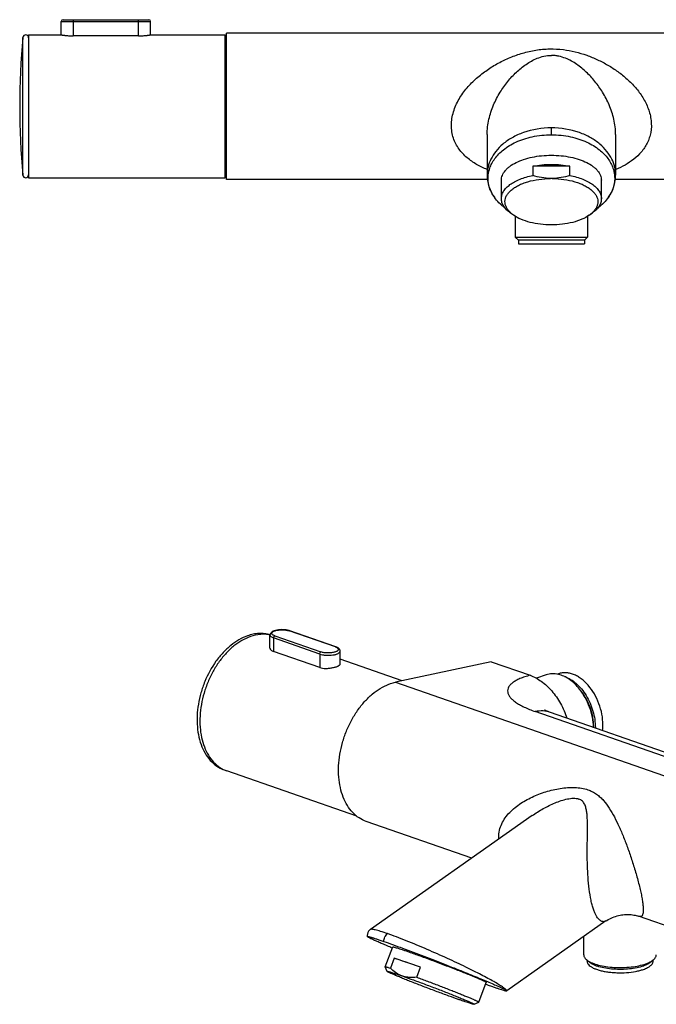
# Model space of a CAD drawing. Header units: millimetres. Extents: x 24 to 535, y -20 to 380.
# Tile 1 of 3: x 24 to 202, y 104 to 380. Entities that reach past the tile are written whole.
import ezdxf

# ---------------------------------------------------------------- set-up
doc = ezdxf.new("R2010")
doc.units = ezdxf.units.MM
doc.header["$LTSCALE"] = 32.67
doc.layers.get('0').update_dxf_attribs({"linetype": 'CONTINUOUS'})

msp = doc.modelspace()

# ---------------------------------------------------------------- linework, layer by layer
at = {"color": 7, "linetype": 'CONTINUOUS'}
for p, q in [((35.55, 375.61), (35.55, 379.36)), ((36.05, 379.86), (60.05, 379.86)), ((60.55, 375.61), (60.55, 379.36)), ((26.4, 375.61), (26.4, 335.61)), ((26.4, 375.61), (35.55, 375.61)), ((57.2, 375.33), (38.9, 375.33)), ((60.55, 375.61), (81.4, 375.61)), ((81.4, 335.61), (81.4, 375.61)), ((81.8, 335.11), (81.8, 376.11)), ((263.8, 376.11), (81.8, 376.11)), ((154.8, 347.72), (154.8, 336.32)), ((190.8, 347.72), (190.8, 336.32)), ((178, 338.85), (167.6, 338.85)), ((167.6, 338.85), (167.6, 336.26)), ((178, 336.26), (178, 338.85)), ((26.4, 335.61), (81.4, 335.61)), ((154.88, 335.11), (81.8, 335.11)), ((158.8, 329.76), (158.8, 334.91)), ((173.03, 335.39), (172.57, 335.39)), ((186.8, 329.76), (186.8, 334.91)), ((251.8, 335.11), (190.72, 335.11)), ((162.19, 325.14), (161.37, 325.72)), ((183.42, 325.14), (184.23, 325.72)), ((162.65, 324.83), (162.65, 319.01)), ((182.95, 324.83), (182.95, 319.01)), ((162.65, 319.01), (182.95, 319.01)), ((162.65, 319.01), (163.55, 318.11)), ((182.05, 318.11), (163.55, 318.11)), ((163.55, 318.11), (163.55, 317.11)), ((163.55, 317.11), (182.05, 317.11)), ((182.95, 319.01), (182.05, 318.11)), ((182.05, 318.11), (182.05, 317.11)), ((94, 203.93), (94, 207.58)), ((112.47, 204.24), (99.53, 208.75)), ((107.93, 198.46), (94.99, 202.97)), ((113.64, 199.42), (113.64, 203.07)), ((131.01, 194.76), (113.64, 200.82)), ((155.97, 200.08), (129.17, 194.37)), ((155.97, 200.08), (166.82, 196.29)), ((171.33, 196.41), (168.63, 195.47)), ((174.79, 196.72), (174.48, 196.61)), ((242.19, 161.63), (172.54, 185.91)), ((184.65, 181.69), (184.65, 181.85)), ((118.29, 156.84), (81.93, 169.51)), ((150.49, 145.08), (120.94, 155.38)), ((167.41, 156.99), (122.1, 125.11)), ((188.07, 127.51), (160.29, 107.96)), ((196.91, 128.95), (197.24, 128.85)), ((249.64, 110.52), (197.16, 128.82)), ((181.89, 118.01), (181.89, 123.16)), ((126.26, 114.67), (128.36, 120.23)), ((128.78, 117.12), (127.72, 114.32)), ((136.14, 114.56), (128.78, 117.12)), ((183.45, 115.96), (182.61, 116.69)), ((182.79, 116.23), (182.79, 116.54)), ((200.62, 115.96), (201.46, 116.69)), ((201.29, 116.23), (201.29, 116.54)), ((126.26, 114.65), (126.26, 114.67)), ((126.85, 113.37), (126.26, 114.65)), ((135.08, 111.75), (136.14, 114.56)), ((131.21, 112.04), (130.88, 112.15)), ((152.45, 104.76), (154.55, 110.32)), ((152.45, 104.76), (152.44, 104.76)), ((151.15, 104.17), (152.44, 104.76))]:
    msp.add_line(p, q, dxfattribs=at)
at = {"color": 9, "linetype": 'CONTINUOUS'}
for p, q in [((35.55, 379.36), (60.55, 379.36)), ((38.9, 379.86), (38.9, 375.33)), ((57.2, 375.33), (57.2, 379.86)), ((24.82, 336.33), (24.82, 374.89)), ((172.8, 347.64), (172.8, 349.57)), ((95.34, 207.34), (108.28, 202.83)), ((112.31, 204.24), (99.37, 208.75)), ((94.99, 206.75), (94.99, 202.97)), ((107.93, 202.24), (94.99, 206.75)), ((107.93, 202.24), (107.93, 198.46)), ((129.17, 194.37), (257.86, 149.51)), ((237.95, 161.85), (168.3, 186.13))]:
    msp.add_line(p, q, dxfattribs=at)
at = {"color": 7, "linetype": 'CONTINUOUS'}
for points in [[(154.8, 336.31), (154.83, 335.64), (154.92, 334.79), (155.08, 333.96), (155.32, 333.13), (155.63, 332.31), (156, 331.52), (156.43, 330.75), (156.85, 330.13)], [(188.76, 330.13), (189.17, 330.75), (189.61, 331.52), (189.98, 332.31), (190.28, 333.13), (190.52, 333.95), (190.68, 334.79), (190.78, 335.64), (190.8, 336.33)], [(172.54, 185.91), (172.25, 186.01), (171.9, 186.14), (171.61, 186.26), (171.38, 186.36), (171.19, 186.44), (171.05, 186.51), (170.95, 186.55), (170.92, 186.57)], [(188.1, 127.46), (188.35, 127.63), (188.75, 127.88), (189.15, 128.1), (189.55, 128.3), (189.96, 128.49), (190.37, 128.65), (190.79, 128.8), (191.2, 128.92), (191.61, 129.03), (192.02, 129.12), (192.43, 129.19), (192.84, 129.25), (193.24, 129.29), (193.64, 129.31), (194.03, 129.32), (194.42, 129.32), (194.8, 129.3), (195.17, 129.27), (195.53, 129.23), (195.89, 129.17), (196.24, 129.11), (196.58, 129.03), (196.91, 128.95)], [(122.1, 125.11), (121.98, 125.01), (121.84, 124.89), (121.72, 124.76), (121.61, 124.61), (121.51, 124.45), (121.42, 124.28), (121.36, 124.11), (121.3, 123.93), (121.27, 123.74), (121.25, 123.56), (121.25, 123.37), (121.27, 123.18), (121.27, 123.13)]]:
    msp.add_lwpolyline(points, dxfattribs=at)
for centre, radius, start, end in [((36.05, 379.36), 0.5, 90, 180), ((60.05, 379.36), 0.5, 0, 90), ((25.61, 374.82), 0.792, 0, 174.5453), ((226.75, 355.61), 202.85, 174.5453, 185.4547), ((25.61, 336.4), 0.792, 185.4547, 360), ((170.32, 181.69), 14.79, 359.3631, 0.0005), ((39.09, -149.53), 281.35, 69.8224, 70.7508), ((225.33, 308.83), 211.3, 250.3746, 250.7765)]:
    msp.add_arc(centre, radius, start, end, dxfattribs=at)
at = {"color": 9, "linetype": 'CONTINUOUS'}
for centre, radius, start, end in [((96.27, 210.05), 2.86, 247.0195, 249.1089), ((96.41, 210.41), 3.25, 249.1022, 250.7986), ((111.24, 201.17), 3.25, 69.1022, 70.7986)]:
    msp.add_arc(centre, radius, start, end, dxfattribs=at)
at = {"color": 7, "linetype": 'CONTINUOUS'}
for points, knots in [([(35.55, 375.61), (35.55, 375.61), (35.56, 375.61), (35.57, 375.61), (35.59, 375.6), (35.62, 375.6), (35.66, 375.59), (35.72, 375.58), (35.82, 375.57), (35.96, 375.55), (36.13, 375.52), (36.32, 375.5), (36.63, 375.46), (37.06, 375.41), (37.63, 375.37), (38.26, 375.34), (38.68, 375.33), (38.9, 375.33)], [0, 0, 0, 0, 0.001222, 0.004879, 0.010959, 0.019449, 0.030325, 0.043552, 0.076917, 0.11918, 0.169898, 0.228547, 0.294547, 0.445968, 0.618441, 0.80548, 1, 1, 1, 1]), ([(57.2, 375.33), (57.42, 375.33), (57.85, 375.34), (58.47, 375.37), (59.04, 375.41), (59.48, 375.46), (59.78, 375.5), (59.98, 375.52), (60.15, 375.55), (60.29, 375.57), (60.39, 375.58), (60.45, 375.59), (60.49, 375.6), (60.51, 375.6), (60.53, 375.61), (60.55, 375.61), (60.55, 375.61), (60.55, 375.61)], [0, 0, 0, 0, 0.19452, 0.381559, 0.554033, 0.705453, 0.771454, 0.830102, 0.88082, 0.923084, 0.956448, 0.969675, 0.980551, 0.989041, 0.995121, 0.998778, 1, 1, 1, 1]), ([(156.85, 330.13), (156.55, 330.55), (156.03, 331.41), (155.46, 332.77), (155.13, 334.15), (155.03, 335.55), (155.16, 336.94), (155.52, 338.32), (156.12, 339.68), (157.27, 341.51), (159.44, 343.69), (163.01, 345.82), (167.59, 347.29), (171, 347.64), (172.8, 347.64)], [0, 0, 0, 0, 0.052483, 0.10223, 0.150162, 0.19721, 0.244316, 0.292423, 0.34246, 0.395346, 0.512949, 0.652079, 0.81637, 1, 1, 1, 1]), ([(172.8, 347.64), (174.6, 347.64), (178.02, 347.29), (182.59, 345.82), (186.17, 343.69), (188.33, 341.51), (189.49, 339.68), (190.08, 338.32), (190.44, 336.94), (190.57, 335.55), (190.47, 334.15), (190.14, 332.77), (189.57, 331.41), (189.05, 330.55), (188.76, 330.13)], [0, 0, 0, 0, 0.18363, 0.347921, 0.487051, 0.604654, 0.65754, 0.707577, 0.755683, 0.80279, 0.849838, 0.897769, 0.947517, 1, 1, 1, 1]), ([(158.8, 334.91), (158.8, 335.14), (158.85, 335.6), (159.13, 336.55), (159.7, 337.44), (160.46, 338.23), (161.44, 339.05), (162.96, 339.94), (165.08, 340.8), (167.48, 341.43), (170.09, 341.82), (171.89, 341.91), (172.8, 341.91)], [0, 0, 0, 0, 0.040705, 0.082554, 0.173238, 0.223708, 0.278016, 0.39839, 0.533785, 0.681707, 0.838542, 1, 1, 1, 1]), ([(172.8, 341.91), (173.71, 341.91), (175.51, 341.82), (178.12, 341.43), (180.53, 340.8), (182.65, 339.94), (184.16, 339.05), (185.15, 338.23), (185.91, 337.44), (186.47, 336.55), (186.76, 335.6), (186.8, 335.14), (186.8, 334.91)], [0, 0, 0, 0, 0.161458, 0.318293, 0.466215, 0.60161, 0.721984, 0.776292, 0.826762, 0.917446, 0.959295, 1, 1, 1, 1]), ([(167.6, 338.85), (168.44, 339.02), (170.17, 339.27), (171.92, 339.35), (172.8, 339.35)], [0, 0, 0, 0, 0.493184, 1, 1, 1, 1]), ([(172.8, 339.35), (173.69, 339.35), (175.43, 339.27), (177.16, 339.02), (178, 338.85)], [0, 0, 0, 0, 0.506816, 1, 1, 1, 1]), ([(158.8, 329.76), (158.8, 330.11), (158.91, 330.83), (159.4, 331.87), (160.18, 332.84), (161.23, 333.74), (162.53, 334.55), (164.05, 335.25), (165.76, 335.84), (166.97, 336.13), (167.6, 336.26)], [0, 0, 0, 0, 0.089607, 0.184786, 0.2898, 0.407116, 0.537592, 0.680855, 0.835627, 1, 1, 1, 1]), ([(161.41, 325.76), (161.15, 325.99), (160.7, 326.47), (160.17, 327.28), (159.86, 328.11), (159.77, 328.97), (159.9, 329.82), (160.25, 330.65), (160.81, 331.45), (161.57, 332.19), (162.5, 332.88), (163.6, 333.51), (164.85, 334.06), (166.74, 334.69), (169.33, 335.23), (171.47, 335.38), (172.57, 335.39)], [0, 0, 0, 0, 0.054171, 0.10353, 0.149259, 0.193093, 0.237118, 0.283385, 0.333537, 0.388651, 0.449258, 0.515443, 0.586947, 0.663251, 0.827142, 1, 1, 1, 1]), ([(172.57, 335.39), (171.73, 335.4), (170.04, 335.57), (168.4, 336), (167.6, 336.26)], [0, 0, 0, 0, 0.501968, 1, 1, 1, 1]), ([(178, 336.26), (177.2, 336), (175.56, 335.57), (173.88, 335.4), (173.03, 335.39)], [0, 0, 0, 0, 0.498033, 1, 1, 1, 1]), ([(173.03, 335.39), (174.13, 335.38), (176.28, 335.23), (178.87, 334.69), (180.75, 334.06), (182, 333.51), (183.1, 332.88), (184.04, 332.19), (184.79, 331.45), (185.35, 330.65), (185.71, 329.82), (185.84, 328.97), (185.75, 328.11), (185.43, 327.28), (184.91, 326.47), (184.45, 325.99), (184.2, 325.76)], [0, 0, 0, 0, 0.172858, 0.336749, 0.413053, 0.484557, 0.550742, 0.611349, 0.666463, 0.716615, 0.762882, 0.806907, 0.850741, 0.89647, 0.945829, 1, 1, 1, 1]), ([(178, 336.26), (178.63, 336.13), (179.84, 335.84), (181.55, 335.25), (183.08, 334.55), (184.38, 333.74), (185.43, 332.84), (186.21, 331.87), (186.69, 330.83), (186.8, 330.11), (186.8, 329.76)], [0, 0, 0, 0, 0.164373, 0.319145, 0.462408, 0.592884, 0.7102, 0.815214, 0.910393, 1, 1, 1, 1]), ([(159.79, 327.16), (159.2, 327.6), (158.14, 328.51), (157.23, 329.58), (156.85, 330.13)], [0, 0, 0, 0, 0.523713, 1, 1, 1, 1]), ([(161.37, 325.72), (160.98, 325.99), (160.27, 326.57), (159.44, 327.57), (158.92, 328.64), (158.8, 329.39), (158.8, 329.76)], [0, 0, 0, 0, 0.289855, 0.548303, 0.781391, 1, 1, 1, 1]), ([(186.8, 329.76), (186.8, 329.39), (186.68, 328.64), (186.16, 327.57), (185.33, 326.57), (184.62, 325.99), (184.23, 325.72)], [0, 0, 0, 0, 0.218609, 0.451697, 0.710145, 1, 1, 1, 1]), ([(188.76, 330.13), (188.37, 329.58), (187.47, 328.51), (186.4, 327.6), (185.81, 327.16)], [0, 0, 0, 0, 0.476288, 1, 1, 1, 1]), ([(162.19, 325.14), (162.12, 325.19), (161.85, 325.38), (161.59, 325.59), (161.41, 325.76)], [0, 0, 0, 0, 0.257824, 1, 1, 1, 1]), ([(184.2, 325.76), (184.14, 325.71), (183.89, 325.49), (183.62, 325.28), (183.42, 325.14)], [0, 0, 0, 0, 0.242325, 1, 1, 1, 1]), ([(172.8, 322.39), (171.78, 322.39), (169.76, 322.51), (166.89, 323.03), (164.34, 323.88), (162.83, 324.68), (162.19, 325.14)], [0, 0, 0, 0, 0.277281, 0.542888, 0.786383, 1, 1, 1, 1]), ([(183.42, 325.14), (182.77, 324.68), (181.26, 323.88), (178.71, 323.03), (175.84, 322.51), (173.83, 322.39), (172.8, 322.39)], [0, 0, 0, 0, 0.213617, 0.457112, 0.722719, 1, 1, 1, 1]), ([(87.69, 207.34), (86.87, 207.05), (85.22, 206.28), (82.91, 204.68), (80.76, 202.64), (78.11, 199.38), (76.04, 195.55), (74.61, 191.41), (73.88, 188.21), (73.54, 185.01), (73.59, 181.91), (74.03, 178.99), (74.86, 176.31), (76.06, 173.96), (77.62, 171.99), (79.5, 170.49), (80.93, 169.84), (81.67, 169.61)], [0, 0, 0, 0, 0.056616, 0.116832, 0.180612, 0.247542, 0.387599, 0.459021, 0.529884, 0.599161, 0.665953, 0.729567, 0.789607, 0.846054, 0.899319, 0.950242, 1, 1, 1, 1]), ([(88.52, 207.14), (86.84, 206.56), (84.43, 205.11), (81.67, 202.51), (79.72, 200.12), (78.01, 197.41), (76.58, 194.46), (75.48, 191.34), (74.73, 188.14), (74.35, 184.95), (74.36, 181.85), (74.75, 178.92), (75.52, 176.25), (76.65, 173.9), (78.12, 171.94), (79.88, 170.43), (81.24, 169.75), (81.93, 169.51)], [0, 0, 0, 0, 0.11544, 0.179267, 0.246492, 0.316348, 0.387877, 0.460007, 0.531629, 0.601666, 0.669147, 0.733286, 0.793563, 0.849822, 0.902359, 0.951985, 1, 1, 1, 1]), ([(94.01, 207.64), (93.51, 207.78), (92.49, 207.98), (90.9, 208.03), (89.28, 207.82), (88.22, 207.53), (87.69, 207.34)], [0, 0, 0, 0, 0.241548, 0.487049, 0.739135, 1, 1, 1, 1]), ([(94.01, 207.59), (93.57, 207.68), (92.67, 207.8), (90.81, 207.77), (89.42, 207.46), (88.52, 207.14)], [0, 0, 0, 0, 0.239985, 0.485294, 1, 1, 1, 1]), ([(99.29, 208.83), (99.04, 208.9), (98.5, 209.01), (97.66, 209.08), (96.8, 209.07), (95.98, 208.97), (95.24, 208.79), (94.72, 208.57), (94.38, 208.33), (94.18, 208.12), (94.04, 207.87), (94, 207.67), (94, 207.58)], [0, 0, 0, 0, 0.132594, 0.277353, 0.425521, 0.567493, 0.695156, 0.804805, 0.854201, 0.902097, 0.950516, 1, 1, 1, 1]), ([(99.53, 208.75), (99.51, 208.76), (99.43, 208.78), (99.35, 208.81), (99.29, 208.83)], [0, 0, 0, 0, 0.244332, 1, 1, 1, 1]), ([(113.64, 203.07), (113.64, 203.14), (113.63, 203.28), (113.52, 203.55), (113.29, 203.82), (112.91, 204.07), (112.63, 204.19), (112.47, 204.24)], [0, 0, 0, 0, 0.123071, 0.243484, 0.479835, 0.726164, 1, 1, 1, 1]), ([(94, 203.93), (94, 203.83), (94.06, 203.63), (94.26, 203.36), (94.58, 203.13), (94.84, 203.02), (94.99, 202.97)], [0, 0, 0, 0, 0.19645, 0.419349, 0.685182, 1, 1, 1, 1]), ([(107.93, 198.46), (108.18, 198.37), (108.75, 198.25), (109.66, 198.2), (110.62, 198.27), (111.41, 198.39), (112.01, 198.53), (112.41, 198.64), (112.76, 198.76), (113.07, 198.88), (113.31, 199.01), (113.49, 199.14), (113.61, 199.27), (113.64, 199.37), (113.64, 199.42)], [0, 0, 0, 0, 0.133762, 0.286577, 0.448462, 0.607475, 0.681952, 0.750993, 0.813198, 0.867401, 0.912804, 0.949184, 0.977326, 1, 1, 1, 1]), ([(166.82, 196.29), (167.94, 195.9), (169.58, 195), (171.52, 193.4), (173.44, 191.4), (175.5, 188.41), (176.69, 185.71), (177.16, 184.3)], [0, 0, 0, 0, 0.218471, 0.337436, 0.462262, 0.725732, 1, 1, 1, 1]), ([(174.76, 196.56), (174.18, 196.69), (173.02, 196.81), (171.86, 196.6), (171.33, 196.41)], [0, 0, 0, 0, 0.511391, 1, 1, 1, 1]), ([(180.71, 192.41), (180.29, 192.94), (179.41, 193.92), (177.93, 195.14), (176.39, 196.05), (175.29, 196.43), (174.76, 196.56)], [0, 0, 0, 0, 0.274708, 0.533652, 0.775286, 1, 1, 1, 1]), ([(187.23, 182.43), (187.23, 183.42), (187.03, 185.44), (186.21, 188.37), (184.93, 191.11), (183.25, 193.49), (181.56, 195.1), (180.11, 196.04), (179.02, 196.56), (177.93, 196.9), (176.85, 197.05), (175.79, 197), (175.12, 196.83), (174.79, 196.72)], [0, 0, 0, 0, 0.138091, 0.28074, 0.422785, 0.559155, 0.685713, 0.744617, 0.800436, 0.853351, 0.903779, 0.952377, 1, 1, 1, 1]), ([(176.45, 195.95), (177.67, 195.56), (179.41, 194.46), (181.31, 192.47), (182.62, 190.62), (183.69, 188.53), (184.49, 186.3), (184.99, 184), (185.11, 182.45), (185.11, 181.69)], [0, 0, 0, 0, 0.217054, 0.339114, 0.468037, 0.601454, 0.736547, 0.870344, 1, 1, 1, 1]), ([(120.94, 155.38), (120.24, 155.63), (118.86, 156.31), (117.06, 157.84), (115.57, 159.82), (114.41, 162.19), (113.62, 164.89), (113.2, 167.85), (113.16, 170.98), (113.52, 174.22), (114.25, 177.47), (115.33, 180.64), (116.75, 183.66), (118.46, 186.45), (120.41, 188.92), (123.18, 191.62), (125.62, 193.17), (127.31, 193.82)], [0, 0, 0, 0, 0.047947, 0.097473, 0.149857, 0.205906, 0.265926, 0.329781, 0.396981, 0.466768, 0.538203, 0.610237, 0.681784, 0.751787, 0.819292, 0.88352, 1, 1, 1, 1]), ([(127.31, 193.82), (127.46, 193.88), (128.07, 194.1), (128.7, 194.27), (129.17, 194.37)], [0, 0, 0, 0, 0.255023, 1, 1, 1, 1]), ([(184.64, 181.69), (184.6, 182.65), (184.37, 184.58), (183.57, 187.39), (182.36, 190.05), (181.3, 191.67), (180.71, 192.41)], [0, 0, 0, 0, 0.247452, 0.501521, 0.754809, 1, 1, 1, 1]), ([(184.65, 181.85), (184.65, 182.73), (184.48, 184.53), (183.79, 187.15), (182.7, 189.63), (181.72, 191.14), (181.17, 191.83)], [0, 0, 0, 0, 0.245929, 0.5, 0.754073, 1, 1, 1, 1]), ([(187.14, 180.82), (187.15, 180.95), (187.21, 181.49), (187.23, 182.03), (187.23, 182.43)], [0, 0, 0, 0, 0.245929, 1, 1, 1, 1]), ([(121.27, 123.13), (121.27, 123.14), (121.27, 123.15), (121.29, 123.16), (121.31, 123.16), (121.33, 123.17), (121.37, 123.17), (121.43, 123.16), (121.53, 123.14), (121.68, 123.11), (121.87, 123.07), (122.09, 123.01), (122.36, 122.93), (122.66, 122.84), (123.14, 122.69), (123.85, 122.46), (124.81, 122.14), (125.5, 121.9), (125.87, 121.77)], [0, 0, 0, 0, 0.00261, 0.005414, 0.009337, 0.014795, 0.021966, 0.030947, 0.054591, 0.086135, 0.125869, 0.174045, 0.23087, 0.296481, 0.370988, 0.54664, 0.757052, 1, 1, 1, 1]), ([(128.24, 119.93), (127.76, 120.13), (126.83, 120.52), (125.51, 121.09), (124.34, 121.59), (123.47, 121.98), (122.86, 122.26), (122.47, 122.45), (122.13, 122.61), (121.84, 122.76), (121.61, 122.88), (121.44, 122.99), (121.34, 123.06), (121.29, 123.1), (121.28, 123.12), (121.27, 123.13)], [0, 0, 0, 0, 0.206382, 0.39348, 0.55976, 0.703364, 0.765984, 0.822052, 0.871227, 0.913115, 0.947306, 0.973375, 0.990921, 0.996461, 1, 1, 1, 1]), ([(125.87, 121.77), (126.69, 121.49), (128.46, 120.86), (132.2, 119.49), (136.1, 118.02), (139.99, 116.52), (142.8, 115.43), (145.48, 114.37), (147.99, 113.37), (150.32, 112.42), (152.46, 111.55), (154.4, 110.74), (156.1, 110.02), (157.55, 109.38), (158.59, 108.91), (159.27, 108.59), (159.66, 108.39), (159.96, 108.23), (160.13, 108.13), (160.19, 108.09)], [0, 0, 0, 0, 0.071189, 0.151847, 0.323748, 0.408723, 0.490654, 0.568591, 0.641912, 0.710152, 0.772886, 0.829666, 0.87996, 0.923105, 0.958256, 0.972508, 0.984334, 0.993562, 1, 1, 1, 1]), ([(128.36, 120.23), (128.37, 120.24), (128.4, 120.25), (128.46, 120.24), (128.57, 120.23), (128.7, 120.2), (128.87, 120.16), (129.17, 120.07), (129.62, 119.94), (130.27, 119.73), (131.04, 119.48), (131.93, 119.18), (132.55, 118.96), (132.89, 118.85)], [0, 0, 0, 0, 0.006182, 0.01937, 0.040441, 0.06951, 0.106566, 0.151529, 0.264719, 0.407893, 0.579472, 0.777589, 1, 1, 1, 1]), ([(132.89, 118.85), (133.94, 118.48), (136.19, 117.68), (139.06, 116.62), (141.51, 115.7), (143.37, 114.99), (145.19, 114.29), (146.93, 113.61), (148.56, 112.97), (150.05, 112.37), (151.18, 111.9), (151.99, 111.56), (152.52, 111.34), (152.99, 111.13), (153.4, 110.95), (153.75, 110.79), (154.04, 110.65), (154.26, 110.53), (154.42, 110.45), (154.51, 110.38), (154.55, 110.35), (154.56, 110.33), (154.55, 110.32)], [0, 0, 0, 0, 0.143567, 0.307944, 0.393776, 0.479701, 0.563954, 0.644804, 0.720594, 0.789766, 0.850903, 0.87806, 0.902753, 0.924856, 0.944258, 0.960859, 0.974579, 0.985353, 0.993139, 0.997935, 0.999256, 1, 1, 1, 1]), ([(128.78, 117.12), (129.23, 116.98), (130.25, 116.64), (131.27, 116.29), (131.84, 116.09)], [0, 0, 0, 0, 0.438093, 1, 1, 1, 1]), ([(181.89, 118.01), (181.89, 117.89), (181.92, 117.66), (182.06, 117.32), (182.3, 116.99), (182.5, 116.79), (182.61, 116.69)], [0, 0, 0, 0, 0.219391, 0.452412, 0.710118, 1, 1, 1, 1]), ([(182.61, 116.69), (182.64, 116.67), (182.74, 116.58), (182.85, 116.5), (182.93, 116.44)], [0, 0, 0, 0, 0.241312, 1, 1, 1, 1]), ([(182.79, 116.23), (182.79, 116.07), (182.87, 115.72), (183.19, 115.25), (183.7, 114.81), (184.24, 114.48), (184.75, 114.23), (185.36, 113.99), (186.2, 113.71), (187.31, 113.44), (188.52, 113.23), (189.8, 113.09), (191.58, 112.98), (193.8, 113.02), (195.94, 113.27), (197.52, 113.61), (198.24, 113.83), (198.58, 113.95)], [0, 0, 0, 0, 0.028441, 0.060824, 0.09965, 0.145973, 0.172018, 0.199928, 0.261007, 0.328392, 0.40098, 0.477485, 0.556493, 0.715975, 0.867459, 0.93671, 1, 1, 1, 1]), ([(182.93, 116.44), (183.12, 116.31), (183.55, 116.05), (184.55, 115.59), (186.07, 115.11), (188.13, 114.71), (190.41, 114.48), (192.77, 114.45), (195.09, 114.6), (197.25, 114.93), (198.6, 115.29), (199.21, 115.51)], [0, 0, 0, 0, 0.041757, 0.089051, 0.199094, 0.326369, 0.46519, 0.608882, 0.750383, 0.882802, 1, 1, 1, 1]), ([(198.58, 114.88), (197.99, 114.68), (196.71, 114.34), (194.65, 114.04), (192.44, 113.91), (190.21, 113.97), (188.08, 114.21), (186.45, 114.57), (185.3, 114.94), (184.57, 115.25), (183.96, 115.58), (183.6, 115.83), (183.45, 115.96)], [0, 0, 0, 0, 0.119401, 0.254642, 0.398911, 0.544591, 0.683947, 0.809792, 0.865766, 0.916316, 0.961087, 1, 1, 1, 1]), ([(198.58, 113.95), (198.97, 114.08), (199.53, 114.31), (200.18, 114.69), (200.57, 114.97), (200.89, 115.27), (201.11, 115.58), (201.25, 115.9), (201.29, 116.12), (201.29, 116.23)], [0, 0, 0, 0, 0.334541, 0.479032, 0.60808, 0.722357, 0.823525, 0.914573, 1, 1, 1, 1]), ([(200.62, 115.96), (200.36, 115.74), (199.7, 115.32), (198.98, 115.02), (198.58, 114.88)], [0, 0, 0, 0, 0.447632, 1, 1, 1, 1]), ([(199.21, 115.51), (199.58, 115.63), (200.25, 115.9), (200.87, 116.25), (201.14, 116.44)], [0, 0, 0, 0, 0.540569, 1, 1, 1, 1]), ([(201.14, 116.44), (201.17, 116.46), (201.28, 116.54), (201.38, 116.63), (201.46, 116.69)], [0, 0, 0, 0, 0.258823, 1, 1, 1, 1]), ([(201.46, 116.69), (201.57, 116.79), (201.77, 116.99), (202.01, 117.32), (202.15, 117.66), (202.19, 117.89), (202.19, 118.01)], [0, 0, 0, 0, 0.289879, 0.547583, 0.780609, 1, 1, 1, 1]), ([(126.26, 114.67), (126.27, 114.68), (126.31, 114.69), (126.38, 114.68), (126.5, 114.66), (126.66, 114.62), (126.87, 114.57), (127.23, 114.47), (127.51, 114.38), (127.72, 114.32)], [0, 0, 0, 0, 0.022328, 0.071906, 0.151594, 0.26168, 0.402013, 0.572234, 1, 1, 1, 1]), ([(126.85, 113.37), (126.84, 113.37), (126.84, 113.38), (126.85, 113.39), (126.87, 113.39), (126.89, 113.39), (126.93, 113.39), (126.99, 113.38), (127.09, 113.37), (127.23, 113.33), (127.41, 113.29), (127.62, 113.23), (127.86, 113.15), (128.14, 113.07), (128.57, 112.93), (129.49, 112.63), (130.3, 112.36), (130.88, 112.15)], [0, 0, 0, 0, 0.002759, 0.005333, 0.009246, 0.015047, 0.022894, 0.032842, 0.05912, 0.093934, 0.137222, 0.188888, 0.248794, 0.316779, 0.392656, 0.567178, 1, 1, 1, 1]), ([(146.96, 105.46), (146, 105.8), (143.94, 106.54), (141.31, 107.51), (139.07, 108.35), (137.36, 108.99), (135.69, 109.64), (134.08, 110.26), (132.58, 110.86), (131.2, 111.42), (129.97, 111.92), (129.06, 112.3), (128.43, 112.57), (128.04, 112.75), (127.69, 112.9), (127.41, 113.04), (127.18, 113.15), (127.03, 113.23), (126.94, 113.29), (126.89, 113.32), (126.86, 113.34), (126.85, 113.36), (126.85, 113.37)], [0, 0, 0, 0, 0.14164, 0.303736, 0.388456, 0.473377, 0.5568, 0.637056, 0.712539, 0.781739, 0.843274, 0.895915, 0.918565, 0.938615, 0.955964, 0.970531, 0.982245, 0.991058, 0.994369, 0.996952, 0.998816, 1, 1, 1, 1]), ([(130.88, 112.15), (130.58, 112.27), (130, 112.53), (128.9, 113.2), (128.17, 113.85), (127.72, 114.32)], [0, 0, 0, 0, 0.247099, 0.49544, 1, 1, 1, 1]), ([(131.21, 112.04), (132.2, 111.69), (134.32, 110.94), (137.6, 109.72), (140.46, 108.64), (142.73, 107.77), (144.34, 107.14), (145.84, 106.54), (147.2, 105.99), (148.23, 105.56), (148.97, 105.25), (149.44, 105.05), (149.86, 104.87), (150.22, 104.7), (150.49, 104.58), (150.67, 104.49), (150.79, 104.43), (150.89, 104.38), (150.97, 104.33), (151.04, 104.29), (151.09, 104.26), (151.13, 104.23), (151.16, 104.21), (151.17, 104.19), (151.16, 104.18), (151.15, 104.17)], [0, 0, 0, 0, 0.147103, 0.314524, 0.488441, 0.573337, 0.654497, 0.730236, 0.798985, 0.859318, 0.885932, 0.909989, 0.931366, 0.949953, 0.965657, 0.972403, 0.9784, 0.983643, 0.988125, 0.991844, 0.994801, 0.997003, 0.998472, 0.999309, 1, 1, 1, 1]), ([(135.08, 111.75), (134.42, 111.67), (133.43, 111.63), (132.13, 111.79), (131.51, 111.94), (131.21, 112.04)], [0, 0, 0, 0, 0.507056, 0.754907, 1, 1, 1, 1]), ([(135.08, 111.75), (136.1, 111.38), (138.16, 110.61), (140.73, 109.64), (142.78, 108.85), (144.25, 108.28), (145.66, 107.72), (146.98, 107.2), (148.19, 106.71), (149.27, 106.26), (150.21, 105.87), (150.9, 105.57), (151.37, 105.36), (151.65, 105.22), (151.9, 105.11), (152.1, 105.01), (152.25, 104.92), (152.37, 104.85), (152.43, 104.81), (152.46, 104.78), (152.45, 104.76)], [0, 0, 0, 0, 0.173839, 0.352131, 0.439766, 0.524717, 0.605769, 0.681765, 0.751619, 0.814332, 0.869013, 0.914882, 0.934305, 0.951293, 0.965789, 0.977743, 0.987122, 0.993908, 0.998123, 1, 1, 1, 1]), ([(155.76, 109.32), (156.11, 109.2), (156.76, 108.97), (157.67, 108.67), (158.44, 108.41), (159.07, 108.22), (159.51, 108.09), (159.79, 108.02), (159.95, 107.99), (160.08, 107.96), (160.17, 107.95), (160.24, 107.95), (160.28, 107.95), (160.29, 107.96)], [0, 0, 0, 0, 0.233043, 0.436204, 0.607592, 0.746599, 0.853698, 0.895665, 0.930185, 0.957517, 0.977957, 0.991885, 1, 1, 1, 1]), ([(160.29, 107.96), (160.29, 107.96), (160.3, 107.97), (160.3, 107.98), (160.29, 107.99), (160.28, 108.01), (160.24, 108.05), (160.21, 108.07), (160.19, 108.09)], [0, 0, 0, 0, 0.064305, 0.125678, 0.20202, 0.302977, 0.591165, 1, 1, 1, 1]), ([(151.15, 104.17), (151.14, 104.17), (151.1, 104.17), (151.03, 104.18), (150.93, 104.2), (150.79, 104.23), (150.63, 104.27), (150.34, 104.35), (149.92, 104.48), (149.33, 104.66), (148.63, 104.89), (147.83, 105.16), (147.26, 105.36), (146.96, 105.46)], [0, 0, 0, 0, 0.009424, 0.026018, 0.050052, 0.081563, 0.120505, 0.166797, 0.280983, 0.422989, 0.591362, 0.784364, 1, 1, 1, 1])]:
    msp.add_open_spline(points, degree=3, knots=knots, dxfattribs=at)
at = {"color": 9, "linetype": 'CONTINUOUS'}
for points, knots in [([(154.8, 337.92), (153.79, 338.32), (151.82, 339.26), (149.11, 341.14), (147.21, 343.17), (146.02, 345.1), (145.33, 346.71), (144.9, 348.46), (144.75, 350.32), (144.91, 352.22), (145.34, 354.1), (146.03, 355.92), (147.22, 358.22), (149.1, 360.82), (151.78, 363.51), (154.74, 365.81), (157.9, 367.74), (161.24, 369.33), (164.76, 370.57), (168.46, 371.42), (172.29, 371.78), (174.88, 371.63), (176.17, 371.47)], [0, 0, 0, 0, 0.055735, 0.111317, 0.16771, 0.196707, 0.226471, 0.257156, 0.288794, 0.32124, 0.354217, 0.387418, 0.420597, 0.486272, 0.550864, 0.614472, 0.677423, 0.740186, 0.803408, 0.867858, 0.933805, 1, 1, 1, 1]), ([(154.8, 347.72), (154.8, 349.14), (155.16, 351.99), (156.49, 355.96), (158.33, 359.5), (160.5, 362.58), (162.94, 365.21), (165.21, 367.07), (167.2, 368.31), (168.86, 369.11), (170.74, 369.71), (172.1, 369.87), (172.8, 369.87)], [0, 0, 0, 0, 0.13872, 0.275719, 0.40471, 0.525645, 0.640566, 0.752686, 0.809436, 0.868314, 0.931465, 1, 1, 1, 1]), ([(190.8, 347.72), (190.8, 349.14), (190.44, 351.99), (189.12, 355.96), (187.28, 359.5), (185.1, 362.58), (182.66, 365.21), (180.4, 367.07), (178.4, 368.31), (176.74, 369.11), (175.21, 369.6), (173.87, 369.83), (173.16, 369.87), (172.8, 369.87)], [0, 0, 0, 0, 0.138705, 0.275691, 0.404667, 0.52559, 0.640502, 0.752609, 0.809353, 0.868225, 0.931374, 0.965152, 1, 1, 1, 1]), ([(176.17, 371.47), (178.38, 371.2), (181.65, 370.38), (185.75, 368.7), (188.67, 367.18), (191.44, 365.38), (194.05, 363.29), (196.42, 360.88), (198.48, 358.12), (199.78, 355.54), (200.46, 353.33), (200.86, 351.1), (200.81, 348.85), (200.27, 346.75), (199.49, 344.85), (198.08, 342.75), (195.92, 340.71), (193.47, 339.11), (191.71, 338.28), (190.81, 337.92)], [0, 0, 0, 0, 0.129389, 0.192771, 0.256006, 0.319554, 0.383763, 0.44888, 0.514985, 0.581758, 0.615146, 0.648225, 0.712334, 0.743229, 0.773291, 0.831337, 0.88784, 0.94382, 1, 1, 1, 1]), ([(172.8, 349.57), (170.15, 349.57), (166.29, 348.95), (161.84, 346.94), (159.23, 345.15), (157.23, 343.12), (155.82, 340.93), (154.99, 338.65), (154.8, 337.09), (154.8, 336.32)], [0, 0, 0, 0, 0.322707, 0.46516, 0.592412, 0.706422, 0.81013, 0.906836, 1, 1, 1, 1]), ([(190.8, 336.33), (190.8, 337.1), (190.61, 338.66), (189.78, 340.94), (188.37, 343.12), (186.37, 345.15), (183.76, 346.94), (179.31, 348.95), (175.45, 349.57), (172.8, 349.57)], [0, 0, 0, 0, 0.093159, 0.189868, 0.293586, 0.407607, 0.534866, 0.67732, 1, 1, 1, 1]), ([(94, 207.58), (94, 207.5), (94.06, 207.32), (94.27, 207.1), (94.59, 206.9), (94.84, 206.8), (94.99, 206.75)], [0, 0, 0, 0, 0.17544, 0.390654, 0.664538, 1, 1, 1, 1]), ([(95.15, 207.41), (95.05, 207.46), (94.86, 207.55), (94.64, 207.72), (94.53, 207.89), (94.5, 208.02), (94.51, 208.16), (94.6, 208.33), (94.81, 208.5), (95.09, 208.66), (95.46, 208.79), (95.89, 208.9), (96.37, 208.98), (96.89, 209.03), (97.6, 209.05), (98.43, 208.99), (99.08, 208.85), (99.37, 208.75)], [0, 0, 0, 0, 0.055048, 0.099337, 0.13439, 0.149924, 0.165233, 0.198702, 0.240662, 0.293231, 0.356363, 0.428836, 0.508723, 0.593654, 0.68099, 0.851744, 1, 1, 1, 1]), ([(95.09, 207.12), (95.07, 207.09), (95.01, 206.98), (94.99, 206.85), (94.99, 206.75)], [0, 0, 0, 0, 0.25216, 1, 1, 1, 1]), ([(95.29, 207.32), (95.27, 207.31), (95.19, 207.26), (95.13, 207.18), (95.09, 207.12)], [0, 0, 0, 0, 0.230269, 1, 1, 1, 1]), ([(99.53, 208.75), (99.52, 208.75), (99.47, 208.77), (99.41, 208.76), (99.37, 208.75)], [0, 0, 0, 0, 0.241339, 1, 1, 1, 1]), ([(112.56, 204.14), (112.66, 204.09), (112.83, 204), (113.04, 203.83), (113.13, 203.66), (113.15, 203.53), (113.13, 203.39), (113.02, 203.23), (112.81, 203.06), (112.52, 202.9), (112.15, 202.77), (111.72, 202.67), (111.07, 202.56), (110.2, 202.52), (109.2, 202.59), (108.56, 202.73), (108.28, 202.83)], [0, 0, 0, 0, 0.053005, 0.09548, 0.12936, 0.144712, 0.160136, 0.194515, 0.237734, 0.291514, 0.35564, 0.42883, 0.509161, 0.681537, 0.851996, 1, 1, 1, 1]), ([(112.31, 204.24), (112.32, 204.24), (112.38, 204.26), (112.44, 204.25), (112.47, 204.24)], [0, 0, 0, 0, 0.26544, 1, 1, 1, 1]), ([(112.4, 204.2), (112.41, 204.2), (112.47, 204.18), (112.52, 204.15), (112.56, 204.14)], [0, 0, 0, 0, 0.257277, 1, 1, 1, 1]), ([(107.93, 202.24), (108.18, 202.15), (108.75, 202.01), (109.66, 201.9), (110.62, 201.89), (111.41, 201.95), (112.01, 202.06), (112.41, 202.15), (112.77, 202.27), (113.23, 202.47), (113.64, 202.78), (113.64, 203.07)], [0, 0, 0, 0, 0.133316, 0.285785, 0.446307, 0.602777, 0.675838, 0.743662, 0.805141, 0.859426, 1, 1, 1, 1]), ([(107.93, 202.24), (107.93, 202.3), (107.95, 202.46), (108.06, 202.68), (108.2, 202.8), (108.28, 202.83)], [0, 0, 0, 0, 0.263617, 0.660389, 1, 1, 1, 1]), ([(166.82, 196.29), (166.32, 196.16), (165.37, 195.88), (164.05, 195.4), (162.93, 194.86), (162.01, 194.29), (161.3, 193.67), (160.8, 193.02), (160.54, 192.32), (160.52, 191.59), (160.76, 190.86), (161.22, 190.14), (161.9, 189.43), (162.79, 188.73), (163.89, 188.04), (165.19, 187.37), (166.68, 186.72), (167.74, 186.32), (168.3, 186.13)], [0, 0, 0, 0, 0.085722, 0.162619, 0.230509, 0.289542, 0.34031, 0.384111, 0.423249, 0.461087, 0.501372, 0.547196, 0.600557, 0.662527, 0.733554, 0.813669, 0.90264, 1, 1, 1, 1]), ([(172.54, 185.91), (171.88, 186.14), (170.46, 186.41), (169.01, 186.28), (168.3, 186.13)], [0, 0, 0, 0, 0.489291, 1, 1, 1, 1]), ([(158.08, 150.43), (158.02, 151.08), (158.08, 152.41), (158.63, 154.3), (159.57, 156.03), (160.79, 157.59), (162.22, 158.97), (163.82, 160.2), (165.55, 161.28), (168, 162.55), (170.59, 163.54), (173.26, 164.26), (175.29, 164.65), (177.32, 164.89), (179.31, 164.93), (181.23, 164.75), (182.45, 164.45), (183.03, 164.25)], [0, 0, 0, 0, 0.061774, 0.122526, 0.18327, 0.244581, 0.306693, 0.369619, 0.433278, 0.497534, 0.627067, 0.691984, 0.756556, 0.820321, 0.882652, 0.942767, 1, 1, 1, 1]), ([(183.03, 164.25), (183.46, 164.1), (184.3, 163.74), (185.45, 163.03), (186.49, 162.19), (187.73, 160.92), (189.09, 159.06), (190.51, 156.58), (191.82, 153.85), (193.07, 150.89), (194.28, 147.69), (195.44, 144.28), (196.35, 141.34), (197.01, 138.96), (197.45, 137.22), (197.83, 135.59), (198.14, 134.11), (198.35, 132.8), (198.49, 131.7), (198.54, 130.8), (198.53, 130.08), (198.45, 129.54), (198.31, 129.14), (198.13, 128.9), (197.97, 128.79), (197.79, 128.72), (197.53, 128.71), (197.32, 128.76), (197.22, 128.8)], [0, 0, 0, 0, 0.033681, 0.066339, 0.098504, 0.130687, 0.196517, 0.265802, 0.339416, 0.41784, 0.501304, 0.589532, 0.680853, 0.726317, 0.770345, 0.811614, 0.848876, 0.881184, 0.908191, 0.930036, 0.947198, 0.96033, 0.97022, 0.977857, 0.981248, 0.984578, 0.991651, 1, 1, 1, 1]), ([(167.41, 156.99), (168.41, 157.7), (169.97, 158.68), (172.15, 159.82), (173.82, 160.58), (175.53, 161.22), (176.97, 161.62), (178.12, 161.81), (179.2, 161.9), (180, 161.81), (180.48, 161.65)], [0, 0, 0, 0, 0.259158, 0.388786, 0.518042, 0.646344, 0.77236, 0.833625, 0.89277, 1, 1, 1, 1]), ([(188.06, 127.51), (187.97, 127.45), (187.77, 127.35), (187.43, 127.29), (187.07, 127.33), (186.7, 127.47), (186.31, 127.74), (185.92, 128.15), (185.53, 128.7), (185.13, 129.42), (184.75, 130.32), (184.38, 131.4), (184.05, 132.66), (183.63, 134.61), (183.26, 137.26), (182.99, 140.54), (182.87, 143.82), (182.84, 146.98), (182.87, 149.99), (182.91, 152.38), (182.92, 154.21), (182.9, 155.52), (182.84, 156.77), (182.73, 157.98), (182.56, 158.94), (182.34, 159.66), (182.13, 160.17), (181.85, 160.64), (181.36, 161.22), (180.85, 161.52), (180.48, 161.65)], [0, 0, 0, 0, 0.00896, 0.017834, 0.027173, 0.03762, 0.049872, 0.06464, 0.082587, 0.104337, 0.130415, 0.16103, 0.196157, 0.235235, 0.321357, 0.411406, 0.500062, 0.585057, 0.665643, 0.741608, 0.777817, 0.812807, 0.846524, 0.878899, 0.909864, 0.92484, 0.939536, 0.954087, 0.968751, 1, 1, 1, 1]), ([(126.91, 123.95), (126.26, 124.17), (125.35, 124.48), (124.21, 124.82), (123.54, 124.99), (123.01, 125.11), (122.6, 125.17), (122.33, 125.17), (122.18, 125.15), (122.13, 125.12), (122.1, 125.11)], [0, 0, 0, 0, 0.413178, 0.579126, 0.716717, 0.82609, 0.90822, 0.964942, 0.984809, 1, 1, 1, 1]), ([(125.87, 121.77), (125.87, 121.99), (125.92, 122.41), (126.13, 123.02), (126.46, 123.55), (126.76, 123.84), (126.91, 123.95)], [0, 0, 0, 0, 0.253844, 0.514975, 0.768098, 1, 1, 1, 1]), ([(160.19, 108.09), (160.16, 108.15), (160.04, 108.3), (159.8, 108.52), (159.47, 108.78), (159.06, 109.07), (158.56, 109.4), (157.75, 109.9), (156.57, 110.59), (154.95, 111.48), (153.1, 112.46), (151.02, 113.51), (148.75, 114.63), (146.28, 115.81), (142.7, 117.47), (137.99, 119.57), (133.21, 121.57), (129.49, 123.02), (127.74, 123.66), (126.91, 123.95)], [0, 0, 0, 0, 0.006173, 0.014961, 0.02631, 0.040103, 0.056208, 0.074499, 0.117173, 0.167302, 0.224202, 0.287302, 0.356091, 0.430071, 0.508683, 0.676578, 0.848493, 0.92891, 1, 1, 1, 1])]:
    msp.add_open_spline(points, degree=3, knots=knots, dxfattribs=at)
msp.add_open_spline([(95.34, 207.34), (95.32, 207.34), (95.31, 207.33), (95.29, 207.32)], degree=3, dxfattribs=at)

doc.saveas('drawing.dxf')
